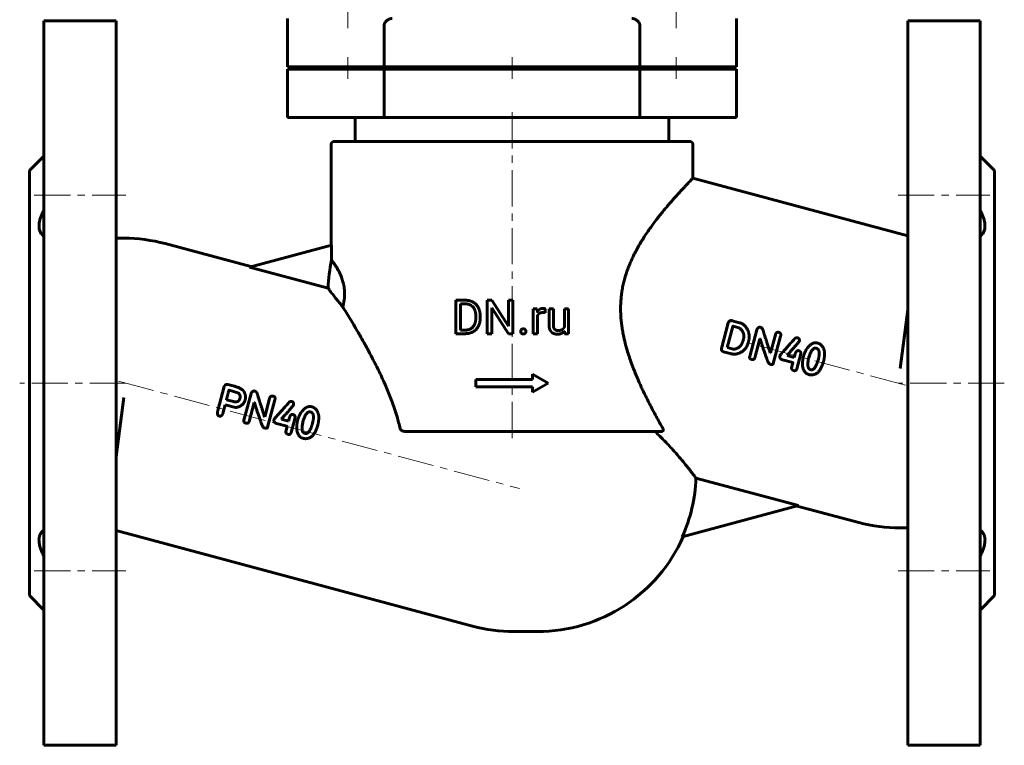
# Model space of a CAD drawing. Header units: millimetres. Extents: x -102 to 102, y -153 to 155.
# Tile 1 of 2: x -102 to 102, y -153 to -3. Entities that reach past the tile are written whole.
import ezdxf

# ---------------------------------------------------------------- set-up
doc = ezdxf.new("R2010")
doc.units = ezdxf.units.MM
doc.linetypes.add('K5LT_AXLED', pattern=[12, 7.5, -1.5, 1.5, -1.5])
doc.linetypes.add('K5LT_BASIC', pattern=[0])
doc.layers.add('Системный слой (1)', color=7, linetype='Continuous', true_color=0x6c6c6c)

msp = doc.modelspace()

# ---------------------------------------------------------------- linework, layer by layer
at = {"layer": 'Системный слой (1)', "color": 30, "linetype": 'K5LT_AXLED', "lineweight": 18, "true_color": 0xff8000}
for p, q in [((-34, -4.5), (-34, 0.26)), ((34, -4.5), (34, 0.26)), ((-34, -15), (-34, -10.5)), ((0, -15), (0, -10.5)), ((34, -15), (34, -10.5)), ((0, -89.4), (0, -21)), ((-99, -39.11), (-80, -39.11)), ((80, -39.11), (99, -39.11)), ((81.55, -78.42), (49.07, -69.72)), ((-80, -78), (-102, -78)), ((-81.55, -77.59), (1.55, -99.85)), ((102, -78), (80, -78)), ((-99, -116.89), (-80, -116.89)), ((80, -116.89), (99, -116.89))]:
    msp.add_line(p, q, dxfattribs=at)
at = {"layer": 'Системный слой (1)', "color": 150, "linetype": 'K5LT_BASIC', "lineweight": 60, "true_color": 0x0080ff}
for p, q in [((-97, -3), (-82, -3)), ((-97, -3), (-97, -153)), ((-82, -3), (-82, -153)), ((-46.5, -12.5), (-46.5, -2.5)), ((-26.5, -12.5), (-26.5, -4)), ((26.5, -12.5), (26.5, -4)), ((46.5, -12.5), (46.5, -2.5)), ((97, -3), (82, -3)), ((82, -3), (82, -153)), ((97, -3), (97, -153)), ((-46.5, -12.5), (-26.5, -12.5)), ((-46.5, -13), (-26.5, -13)), ((-46.5, -23), (-46.5, -13)), ((-38, -13), (-38, -12.5)), ((-30, -13), (-30, -12.5)), ((-26.5, -12.5), (26.5, -12.5)), ((-26.5, -13), (26.5, -13)), ((-26.5, -23), (-26.5, -13)), ((-10, -13), (-10, -12.5)), ((10, -13), (10, -12.5)), ((26.5, -12.5), (46.5, -12.5)), ((26.5, -13), (46.5, -13)), ((26.5, -23), (26.5, -13)), ((30, -13), (30, -12.5)), ((38, -13), (38, -12.5)), ((46.5, -23), (46.5, -13)), ((-46.5, -23), (-26.5, -23)), ((-32.5, -28), (-32.5, -23)), ((-26.5, -23), (26.5, -23)), ((26.5, -23), (46.5, -23)), ((32.5, -28), (32.5, -23)), ((-36.9, -28), (36.9, -28)), ((-37.5, -49.44), (-37.5, -28.6)), ((37.5, -35.56), (37.5, -28.6)), ((-100, -34), (-97, -31)), ((100, -34), (97, -31)), ((-100, -34), (-100, -122)), ((100, -34), (100, -122)), ((82, -47.48), (37.5, -35.56)), ((-82, -48), (-80.39, -48)), ((-71.85, -49.13), (-54.09, -53.89)), ((-54.38, -53.97), (-37.38, -49.41)), ((-37.38, -52.54), (-37.38, -49.41)), ((-54.38, -53.97), (-38.12, -58.32)), ((-11.61, -67.77), (-11.61, -60.85)), ((-11.61, -60.85), (-9.65, -60.85)), ((-5.12, -60.85), (-4.21, -60.85)), ((-5.12, -67.77), (-5.12, -60.85)), ((-4.21, -60.85), (-0.71, -66.2)), ((-0.71, -60.85), (0.2, -60.85)), ((-0.71, -66.2), (-0.71, -60.85)), ((0.2, -67.77), (0.2, -60.85)), ((-10.69, -67.03), (-10.69, -61.6)), ((-10.69, -61.6), (-9.65, -61.6)), ((-4.21, -67.77), (-4.21, -62.43)), ((-4.21, -62.43), (-0.72, -67.77)), ((4.37, -67.77), (4.37, -62.63)), ((4.37, -62.63), (5.23, -62.63)), ((5.23, -62.63), (5.25, -63.22)), ((6.86, -63.42), (6.86, -62.6)), ((7.69, -65.95), (7.69, -62.63)), ((7.69, -62.63), (8.57, -62.63)), ((8.57, -65.96), (8.57, -62.63)), ((10.86, -62.63), (11.74, -62.63)), ((10.86, -66.37), (10.86, -62.63)), ((11.74, -67.77), (11.74, -62.63)), ((80.39, -75), (82, -62.81)), ((-7.5, -64.52), (-7.5, -64.1)), ((-6.59, -64.52), (-6.59, -64.11)), ((5.25, -67.77), (5.25, -64.12)), ((45.47, -65.06), (45.63, -65.09)), ((47.16, -65.5), (45.63, -65.09)), ((-10.69, -67.03), (-9.73, -67.03)), ((10.88, -67.26), (10.9, -67.77)), ((43.39, -70.83), (44.81, -65.53)), ((44.58, -70.61), (45.75, -66.27)), ((46.81, -66.5), (45.82, -66.24)), ((49.25, -72.49), (50.74, -66.94)), ((-11.61, -67.77), (-9.73, -67.77)), ((-5.12, -67.77), (-4.21, -67.77)), ((-0.72, -67.77), (0.2, -67.77)), ((4.37, -67.77), (5.25, -67.77)), ((10.9, -67.77), (11.74, -67.77)), ((47.86, -69.24), (47.94, -68.94)), ((50.32, -72.77), (51.38, -68.81)), ((51.43, -68.82), (51.38, -68.81)), ((53.54, -71.76), (54.56, -67.99)), ((54.13, -73.96), (55.66, -68.25)), ((44.62, -70.65), (44.58, -70.61)), ((45.63, -70.92), (44.62, -70.65)), ((45.23, -71.9), (43.83, -71.53)), ((53.54, -71.76), (53.49, -71.75)), ((58.16, -73.76), (56.01, -73.18)), ((57.02, -72.3), (57.05, -72.2)), ((58.49, -72.7), (57.02, -72.3)), ((58.49, -72.7), (58.69, -71.95)), ((59.01, -75.07), (59.84, -71.97)), ((61.46, -72.85), (61.62, -72.34)), ((53.64, -74.15), (53.47, -74.1)), ((57.92, -74.81), (58.19, -73.82)), ((62.01, -75.23), (61.79, -75.17)), ((64.54, -73.54), (64.54, -73.52)), ((-7.5, -77.25), (4.25, -77.25)), ((-7.5, -78.75), (-7.5, -77.25)), ((4.25, -77.25), (4.25, -76.13)), ((4.25, -76.13), (7.5, -78)), ((-59.64, -78.73), (-60.95, -83.71)), ((-58.89, -78.29), (-57.52, -78.66)), ((-58.62, -79.49), (-56.78, -79.99)), ((-7.5, -78.75), (4.25, -78.75)), ((4.25, -79.88), (7.5, -78)), ((4.25, -79.88), (4.25, -78.75)), ((-80.39, -81), (-82, -93.2)), ((-59.15, -81.4), (-59.12, -81.47)), ((-59.12, -81.47), (-57.71, -81.84)), ((-54.05, -80.13), (-55.54, -85.68)), ((-50.23, -81.19), (-51.24, -84.96)), ((-49.13, -81.45), (-50.65, -87.16)), ((-59.45, -82.5), (-59.94, -84.33)), ((-59.45, -82.5), (-57.31, -83.07)), ((-53.4, -82), (-54.47, -85.97)), ((-53.4, -82), (-53.35, -82.02)), ((-51.29, -84.95), (-51.24, -84.96)), ((-47.74, -85.4), (-47.77, -85.5)), ((-47.77, -85.5), (-46.3, -85.9)), ((-46.1, -85.15), (-46.3, -85.9)), ((-44.95, -85.16), (-45.78, -88.26)), ((-43.17, -85.53), (-43.33, -86.05)), ((-51.32, -87.3), (-51.14, -87.34)), ((-48.77, -86.38), (-46.63, -86.95)), ((-46.6, -87.02), (-46.86, -88)), ((-40.24, -86.72), (-40.25, -86.74)), ((-43, -88.37), (-42.77, -88.43)), ((-22.13, -88), (31, -88)), ((59.38, -103.38), (38.12, -97.68)), ((59.38, -103.38), (35.28, -109.84)), ((71.85, -106.88), (59.09, -103.46)), ((82, -108), (80.39, -108)), ((-82, -108.53), (-8.15, -128.31)), ((-100, -122), (-97, -125)), ((100, -122), (97, -125)), ((0.39, -129.44), (5.29, -129.44)), ((-97, -153), (-82, -153)), ((97, -153), (82, -153))]:
    msp.add_line(p, q, dxfattribs=at)
for centre, radius, start, end in [((-36.9, -28.6), 0.6, 90, 180), ((36.9, -28.6), 0.6, 0, 90), ((-80.39, -81), 33, 75, 90), ((-5.29, -59.57), 32.85, 167.6521, 177.8298), ((5.29, -96.44), 32.85, 335.928, 357.8298), ((80.39, -75), 33, 255, 270), ((5.29, -96.44), 33, 270, 336.1397), ((0.39, -96.44), 33, 255, 270)]:
    msp.add_arc(centre, radius, start, end, dxfattribs=at)
for points, degree, knots in [([(-24.83, -2.5), (-24.92, -2.5), (-25.05, -2.52), (-25.22, -2.56), (-25.36, -2.6), (-25.5, -2.66), (-25.62, -2.72), (-25.73, -2.78), (-25.83, -2.85), (-25.94, -2.93), (-26.03, -3.02), (-26.13, -3.11), (-26.19, -3.19), (-26.25, -3.27), (-26.31, -3.36), (-26.37, -3.47), (-26.42, -3.58), (-26.45, -3.66), (-26.47, -3.74), (-26.48, -3.81), (-26.5, -3.89), (-26.5, -3.96), (-26.5, -4)], 3, [0, 0, 0, 0, 2.944495, 4.267781, 5.917773, 7.558655, 8.854628, 10.084288, 11.270827, 12.413775, 13.965904, 14.668838, 15.987084, 16.590434, 17.328353, 18.827252, 19.577451, 20.283689, 20.946121, 21.443894, 21.963674, 23, 23, 23, 23]), ([(24.83, -2.5), (24.92, -2.5), (25.05, -2.52), (25.22, -2.56), (25.36, -2.6), (25.5, -2.66), (25.62, -2.72), (25.73, -2.78), (25.83, -2.85), (25.94, -2.93), (26.03, -3.02), (26.13, -3.11), (26.19, -3.19), (26.25, -3.27), (26.31, -3.36), (26.37, -3.47), (26.42, -3.58), (26.45, -3.66), (26.47, -3.74), (26.48, -3.81), (26.5, -3.89), (26.5, -3.96), (26.5, -4)], 3, [0, 0, 0, 0, 2.944495, 4.267781, 5.917773, 7.558655, 8.854628, 10.084288, 11.270827, 12.413775, 13.965904, 14.668838, 15.987084, 16.590434, 17.328353, 18.827252, 19.577451, 20.283689, 20.946121, 21.443894, 21.963674, 23, 23, 23, 23]), ([(22.7, -59.54), (22.75, -59.17), (22.87, -58.43), (23.09, -57.33), (23.37, -56.25), (23.7, -55.18), (24.07, -54.13), (24.56, -52.93), (25.03, -51.91), (25.53, -50.91), (26.01, -50.02), (26.6, -48.99), (27.28, -47.9), (27.98, -46.83), (28.69, -45.82), (29.4, -44.85), (30.1, -43.93), (30.81, -43.02), (31.49, -42.2), (32.07, -41.49), (32.61, -40.86), (33.11, -40.29), (33.68, -39.64), (34.29, -38.96), (34.83, -38.37), (35.33, -37.84), (35.75, -37.39), (36.16, -36.95), (36.51, -36.58), (36.83, -36.25), (37.09, -35.98), (37.3, -35.76), (37.46, -35.6), (37.5, -35.56), (37.5, -35.56)], 3, [0, 0, 0, 0, 0.873692, 1.750444, 2.636905, 3.52888, 4.423406, 5.327802, 6.710728, 7.182109, 8.136952, 9.290619, 10.261506, 11.547432, 12.741078, 13.709964, 15.008136, 16.137193, 17.273251, 18.418681, 19.189541, 20.15828, 21.130804, 22.497307, 23.862274, 24.63872, 25.984537, 27.102167, 28.179227, 29.369077, 30.646423, 31.902527, 33.221978, 35, 35, 35, 35]), ([(-97, -42.19), (-97.13, -42.43), (-97.37, -42.92), (-97.65, -43.62), (-97.85, -44.27), (-97.96, -44.82), (-98, -45.27), (-98, -45.68), (-97.96, -46.07), (-97.86, -46.45), (-97.72, -46.78), (-97.51, -47.12), (-97.26, -47.38), (-97.07, -47.52), (-97, -47.57)], 3, [0, 0, 0, 0, 1.604026, 3.160423, 4.619013, 5.956313, 6.996172, 7.974604, 9.108141, 10.249617, 11.392588, 12.521165, 14.142374, 15, 15, 15, 15]), ([(97, -42.19), (97.13, -42.43), (97.37, -42.92), (97.65, -43.62), (97.85, -44.27), (97.96, -44.82), (98, -45.27), (98, -45.68), (97.96, -46.07), (97.86, -46.45), (97.72, -46.78), (97.51, -47.12), (97.26, -47.38), (97.07, -47.52), (97, -47.57)], 3, [0, 0, 0, 0, 1.604026, 3.160423, 4.619013, 5.956313, 6.996172, 7.974604, 9.108141, 10.249617, 11.392588, 12.521165, 14.142374, 15, 15, 15, 15]), ([(-35.06, -62.21), (-35, -62.01), (-34.93, -61.73), (-34.84, -61.28), (-34.79, -60.99), (-34.73, -60.57), (-34.7, -60.25), (-34.68, -59.86), (-34.68, -59.6), (-34.68, -59.26), (-34.69, -58.99), (-34.71, -58.75), (-34.73, -58.6), (-34.75, -58.41), (-34.78, -58.17), (-34.83, -57.86), (-34.9, -57.54), (-34.98, -57.19), (-35.1, -56.77), (-35.23, -56.39), (-35.36, -56.03), (-35.48, -55.72), (-35.62, -55.4), (-35.75, -55.12), (-35.9, -54.83), (-36.04, -54.56), (-36.19, -54.31), (-36.34, -54.05), (-36.51, -53.77), (-36.7, -53.48), (-36.88, -53.23), (-37.03, -53.01), (-37.18, -52.81), (-37.29, -52.65), (-37.36, -52.57), (-37.38, -52.54)], 3, [0, 0, 0, 0, 1.638704, 2.089437, 3.194728, 3.622685, 4.829398, 5.177521, 6.064585, 6.427834, 7.316288, 7.697551, 7.961052, 8.263531, 8.899215, 9.566374, 10.339892, 11.197126, 12.174955, 13.548307, 14.450256, 15.42235, 16.524181, 17.744984, 18.629899, 20.101021, 21.177265, 22.30577, 24.106423, 26.001163, 27.923559, 29.835961, 31.722219, 34.182333, 36, 36, 36, 36]), ([(-35.06, -62.21), (-35.41, -61.8), (-35.93, -61.16), (-36.62, -60.3), (-37.08, -59.7), (-37.46, -59.21), (-37.73, -58.85), (-37.96, -58.54), (-38.07, -58.39), (-38.12, -58.32)], 3, [0, 0, 0, 0, 2.149067, 3.477724, 5.263402, 6.332083, 7.499865, 8.729885, 10, 10, 10, 10]), ([(22.7, -59.54), (22.65, -59.89), (22.58, -60.6), (22.51, -61.66), (22.49, -62.74), (22.52, -63.82), (22.6, -64.9), (22.72, -65.98), (22.88, -67.05), (23.12, -68.3), (23.4, -69.55), (23.78, -70.93), (24.11, -72.02), (24.48, -73.14), (24.85, -74.16), (25.3, -75.34), (25.71, -76.34), (26.17, -77.43), (26.61, -78.41), (27.19, -79.67), (27.78, -80.89), (28.47, -82.26), (29.15, -83.56), (29.84, -84.87), (30.55, -86.15), (31.02, -86.99), (31.26, -87.4)], 3, [0, 0, 0, 0, 0.899223, 1.81007, 2.728117, 3.652422, 4.578732, 5.507934, 6.439231, 7.373462, 8.789317, 9.759901, 11.108371, 11.799071, 12.87764, 14.008429, 15.190973, 15.801121, 17.258765, 18.120573, 19.681416, 21.08051, 22.512797, 23.983403, 25.481447, 27, 27, 27, 27]), ([(-35.06, -62.21), (-34.82, -62.6), (-34.3, -63.45), (-33.46, -64.82), (-32.71, -66.09), (-32.08, -67.18), (-31.44, -68.28), (-30.77, -69.45), (-30.1, -70.68), (-29.58, -71.64), (-29, -72.73), (-28.37, -73.94), (-27.65, -75.37), (-26.97, -76.81), (-26.31, -78.25), (-25.71, -79.67), (-25.15, -81.04), (-24.66, -82.37), (-24.21, -83.67), (-23.82, -84.93), (-23.48, -86.17), (-23.28, -86.99), (-23.19, -87.4)], 3, [0, 0, 0, 0, 1.605777, 3.368628, 4.966948, 5.844806, 6.824716, 8.36739, 9.336217, 10.336275, 11.056231, 12.337576, 13.572749, 14.800696, 16.001256, 17.145268, 18.235182, 19.26472, 20.255852, 21.201658, 22.113683, 23, 23, 23, 23]), ([(5.75, -62.71), (5.45, -62.89), (5.25, -63.21), (5.25, -63.22)], 2, [0, 0, 0, 1.96727, 2, 2, 2]), ([(9.38, -67.87), (9.93, -67.87), (10.65, -67.53), (10.88, -67.26)], 2, [0, 0, 0, 1.060733, 2, 2, 2]), ([(-22.13, -88), (-22.23, -88), (-22.38, -87.99), (-22.57, -87.94), (-22.69, -87.9), (-22.79, -87.85), (-22.88, -87.8), (-22.95, -87.75), (-23.01, -87.7), (-23.07, -87.64), (-23.12, -87.57), (-23.17, -87.49), (-23.19, -87.43), (-23.19, -87.4)], 3, [0, 0, 0, 0, 3.170043, 4.842489, 6.362682, 7.28956, 8.362331, 9.440589, 10.231166, 10.968149, 12.006863, 13.071003, 14, 14, 14, 14]), ([(31.26, -87.4), (31.29, -87.46), (31.32, -87.53), (31.34, -87.64), (31.35, -87.69), (31.34, -87.75), (31.33, -87.81), (31.31, -87.86), (31.28, -87.9), (31.25, -87.92), (31.22, -87.94), (31.19, -87.96), (31.16, -87.98), (31.09, -88), (31.03, -88), (31, -88)], 3, [0, 0, 0, 0, 3.270689, 4.846419, 6.214242, 6.91912, 8.565772, 9.760148, 10.576838, 11.41103, 12.08052, 12.657283, 13.268889, 14.358162, 16, 16, 16, 16]), ([(38.12, -97.68), (38.06, -97.61), (37.93, -97.43), (37.66, -97.07), (37.35, -96.66), (37.01, -96.22), (36.61, -95.71), (36.1, -95.06), (35.38, -94.17), (34.56, -93.2), (33.42, -91.9), (32.26, -90.65), (30.84, -89.2), (30.03, -88.43), (29.58, -88)], 3, [0, 0, 0, 0, 1.150623, 2.318372, 3.207741, 4.121342, 5.057592, 6.018871, 7.34643, 9.045434, 9.948971, 12.329648, 13.541437, 15, 15, 15, 15]), ([(-97, -108.44), (-97.13, -108.52), (-97.35, -108.71), (-97.61, -109.03), (-97.8, -109.39), (-97.91, -109.73), (-97.98, -110.08), (-98.01, -110.43), (-97.99, -110.86), (-97.93, -111.36), (-97.79, -111.94), (-97.56, -112.61), (-97.29, -113.25), (-97.08, -113.66), (-97, -113.82)], 3, [0, 0, 0, 0, 1.604026, 2.907369, 4.145899, 5.523371, 6.168927, 7.196597, 8.355817, 9.48496, 10.821096, 12.335022, 13.96657, 15, 15, 15, 15]), ([(97, -108.44), (97.13, -108.52), (97.35, -108.71), (97.61, -109.03), (97.8, -109.39), (97.91, -109.73), (97.98, -110.08), (98.01, -110.43), (97.99, -110.86), (97.93, -111.36), (97.79, -111.94), (97.56, -112.61), (97.29, -113.25), (97.08, -113.66), (97, -113.82)], 3, [0, 0, 0, 0, 1.604026, 2.907369, 4.145899, 5.523371, 6.168927, 7.196597, 8.355817, 9.48496, 10.821096, 12.335022, 13.96657, 15, 15, 15, 15])]:
    msp.add_open_spline(points, degree=degree, knots=knots, dxfattribs=at)
for points in [[(-6.59, -64.11), (-6.59, -63.36), (-7.03, -62.15), (-7.84, -61.3), (-8.97, -60.85), (-9.65, -60.85)], [(-7.5, -64.1), (-7.5, -63.5), (-7.79, -62.58), (-8.34, -61.94), (-9.13, -61.6), (-9.65, -61.6)], [(6.47, -62.53), (6.05, -62.53), (5.75, -62.71)], [(6.69, -62.56), (6.57, -62.53), (6.47, -62.53)], [(6.86, -62.6), (6.81, -62.58), (6.69, -62.56)], [(-9.73, -67.03), (-8.99, -67.03), (-8, -66.4), (-7.5, -65.28), (-7.5, -64.52)], [(-9.73, -67.77), (-9.01, -67.77), (-7.85, -67.32), (-7.03, -66.48), (-6.59, -65.27), (-6.59, -64.52)], [(5.25, -64.12), (5.35, -63.9), (5.5, -63.74)], [(5.5, -63.74), (5.66, -63.57), (6.12, -63.38), (6.43, -63.38)], [(6.43, -63.38), (6.55, -63.38), (6.65, -63.39)], [(6.65, -63.39), (6.75, -63.39), (6.86, -63.42)], [(45.47, -65.06), (45.05, -64.97), (44.81, -65.53)], [(1.94, -66.93), (1.8, -67.08), (1.8, -67.31)], [(1.8, -67.31), (1.8, -67.53), (1.94, -67.68)], [(2.34, -66.77), (2.08, -66.77), (1.94, -66.93)], [(2.75, -66.93), (2.61, -66.77), (2.34, -66.77)], [(2.89, -67.31), (2.89, -67.08), (2.75, -66.93)], [(2.75, -67.68), (2.89, -67.53), (2.89, -67.31)], [(7.69, -65.95), (7.69, -66.46), (7.81, -66.83)], [(7.81, -66.83), (7.93, -67.19), (8.16, -67.42)], [(8.86, -66.89), (8.73, -66.76), (8.57, -66.3), (8.57, -65.96)], [(9.17, -67.07), (9, -67.02), (8.86, -66.89)], [(9.51, -67.12), (9.33, -67.12), (9.17, -67.07)], [(10.4, -66.91), (10.08, -67.12), (9.51, -67.12)], [(10.86, -66.37), (10.71, -66.7), (10.4, -66.91)], [(45.82, -66.24), (45.77, -66.23), (45.75, -66.27)], [(47.18, -66.66), (46.96, -66.54), (46.81, -66.5)], [(49.09, -67.8), (48.58, -65.88), (47.16, -65.5)], [(47.94, -68.94), (48.32, -67.51), (47.18, -66.66)], [(51.52, -66.46), (51.02, -66.33), (50.74, -66.94)], [(52.17, -67.62), (51.98, -66.59), (51.52, -66.46)], [(1.94, -67.68), (2.08, -67.83), (2.34, -67.83)], [(2.34, -67.83), (2.61, -67.83), (2.75, -67.68)], [(8.16, -67.42), (8.38, -67.65), (8.69, -67.76)], [(8.69, -67.76), (9, -67.87), (9.38, -67.87)], [(47.29, -70.35), (47.67, -69.95), (47.86, -69.24)], [(48.98, -69.54), (49.25, -68.53), (49.09, -67.8)], [(51.43, -68.82), (51.77, -70.03), (52.68, -72.65)], [(53.49, -71.75), (52.78, -69.47), (52.17, -67.62)], [(55.34, -67.51), (54.73, -67.35), (54.56, -67.99)], [(55.66, -68.25), (55.82, -67.64), (55.34, -67.51)], [(58.56, -68.84), (55.54, -72.16), (55.49, -72.35)], [(57.05, -72.2), (59.51, -69.42), (59.53, -69.34)], [(59.13, -68.6), (58.62, -68.62), (58.56, -68.84)], [(59.53, -69.34), (59.63, -68.73), (59.13, -68.6)], [(43.39, -70.83), (43.28, -71.31), (43.83, -71.53)], [(45.63, -70.92), (46.42, -71.13), (47.29, -70.35)], [(46.41, -72), (48.44, -71.54), (48.98, -69.54)], [(59.45, -71.3), (58.9, -71.16), (58.69, -71.95)], [(59.84, -71.97), (59.94, -71.57), (59.45, -71.3)], [(61.38, -70.52), (60.75, -71.23), (60.42, -72.36)], [(62.57, -69.69), (62.02, -69.81), (61.38, -70.52)], [(63.02, -70.77), (62.24, -70.56), (61.62, -72.34)], [(63.28, -69.7), (62.84, -69.66), (62.57, -69.69)], [(63.43, -73.22), (64.01, -71.03), (63.02, -70.77)], [(64.77, -71.69), (64.5, -70.02), (63.28, -69.7)], [(45.23, -71.9), (45.64, -72.01), (46.41, -72)], [(49.25, -72.49), (49.12, -72.96), (49.63, -73.09)], [(49.63, -73.09), (50.19, -73.24), (50.32, -72.77)], [(52.68, -72.65), (53.11, -74), (53.47, -74.1)], [(55.49, -72.35), (55.34, -72.89), (56.01, -73.18)], [(60.42, -72.36), (60.16, -73.31), (60.18, -74.31)], [(61.46, -72.85), (61, -74.96), (61.79, -75.17)], [(63.14, -74.07), (63.36, -73.48), (63.43, -73.22)], [(64.54, -73.52), (64.76, -72.71), (64.77, -71.69)], [(53.64, -74.15), (54.05, -74.26), (54.13, -73.96)], [(57.92, -74.81), (57.85, -75.2), (58.36, -75.41)], [(58.16, -73.76), (58.2, -73.77), (58.19, -73.82)], [(58.36, -75.41), (58.89, -75.52), (59.01, -75.07)], [(60.18, -74.31), (60.38, -75.94), (61.53, -76.24)], [(62.01, -75.23), (62.55, -75.38), (63.14, -74.07)], [(62.09, -76.32), (63.82, -76.21), (64.54, -73.54)], [(61.53, -76.24), (61.85, -76.33), (62.09, -76.32)], [(-58.89, -78.29), (-59.35, -78.17), (-59.64, -78.73)], [(-58.68, -79.54), (-59.06, -81.07), (-59.15, -81.4)], [(-58.62, -79.49), (-58.67, -79.49), (-58.68, -79.54)], [(-55.43, -79.97), (-55.79, -79.1), (-57.52, -78.66)], [(-57.71, -81.84), (-56.62, -82.14), (-56.34, -81.09)], [(-57.31, -83.07), (-55.66, -82.83), (-55.3, -81.51)], [(-56.34, -81.09), (-56.17, -80.48), (-56.78, -79.99)], [(-55.3, -81.51), (-55.06, -80.84), (-55.43, -79.97)], [(-53.27, -79.66), (-53.77, -79.53), (-54.05, -80.13)], [(-52.62, -80.82), (-52.81, -79.79), (-53.27, -79.66)], [(-51.29, -84.95), (-52, -82.67), (-52.62, -80.82)], [(-49.45, -80.71), (-50.06, -80.55), (-50.23, -81.19)], [(-49.13, -81.45), (-48.96, -80.84), (-49.45, -80.71)], [(-53.35, -82.02), (-53.01, -83.23), (-52.11, -85.85)], [(-46.22, -82.04), (-49.25, -85.36), (-49.3, -85.54)], [(-47.74, -85.4), (-45.28, -82.62), (-45.26, -82.54)], [(-45.65, -81.8), (-46.17, -81.82), (-46.22, -82.04)], [(-45.26, -82.54), (-45.16, -81.93), (-45.65, -81.8)], [(-42.22, -82.89), (-42.77, -83.01), (-43.4, -83.72)], [(-41.5, -82.89), (-41.94, -82.85), (-42.22, -82.89)], [(-40.02, -84.89), (-40.29, -83.22), (-41.5, -82.89)], [(-60.95, -83.71), (-61.21, -84.68), (-60.65, -84.83)], [(-60.65, -84.83), (-60.17, -84.96), (-59.94, -84.33)], [(-49.3, -85.54), (-49.45, -86.09), (-48.77, -86.38)], [(-45.33, -84.5), (-45.88, -84.35), (-46.1, -85.15)], [(-44.95, -85.16), (-44.84, -84.77), (-45.33, -84.5)], [(-44.37, -85.56), (-44.63, -86.51), (-44.6, -87.51)], [(-43.4, -83.72), (-44.04, -84.42), (-44.37, -85.56)], [(-41.76, -83.97), (-42.55, -83.76), (-43.17, -85.53)], [(-41.36, -86.42), (-40.77, -84.23), (-41.76, -83.97)], [(-40.24, -86.72), (-40.03, -85.91), (-40.02, -84.89)], [(-55.54, -85.68), (-55.66, -86.15), (-55.15, -86.29)], [(-55.15, -86.29), (-54.59, -86.44), (-54.47, -85.97)], [(-52.11, -85.85), (-51.68, -87.2), (-51.32, -87.3)], [(-51.14, -87.34), (-50.73, -87.45), (-50.65, -87.16)], [(-46.63, -86.95), (-46.58, -86.97), (-46.6, -87.02)], [(-44.6, -87.51), (-44.41, -89.14), (-43.26, -89.44)], [(-43.33, -86.05), (-43.79, -88.16), (-43, -88.37)], [(-42.77, -88.43), (-42.24, -88.57), (-41.64, -87.27)], [(-42.7, -89.51), (-40.96, -89.4), (-40.25, -86.74)], [(-41.64, -87.27), (-41.43, -86.67), (-41.36, -86.42)], [(-46.86, -88), (-46.94, -88.4), (-46.43, -88.61)], [(-46.43, -88.61), (-45.9, -88.71), (-45.78, -88.26)], [(-43.26, -89.44), (-42.94, -89.53), (-42.7, -89.51)]]:
    msp.add_open_spline(points, degree=2, dxfattribs=at)

doc.saveas('drawing.dxf')
